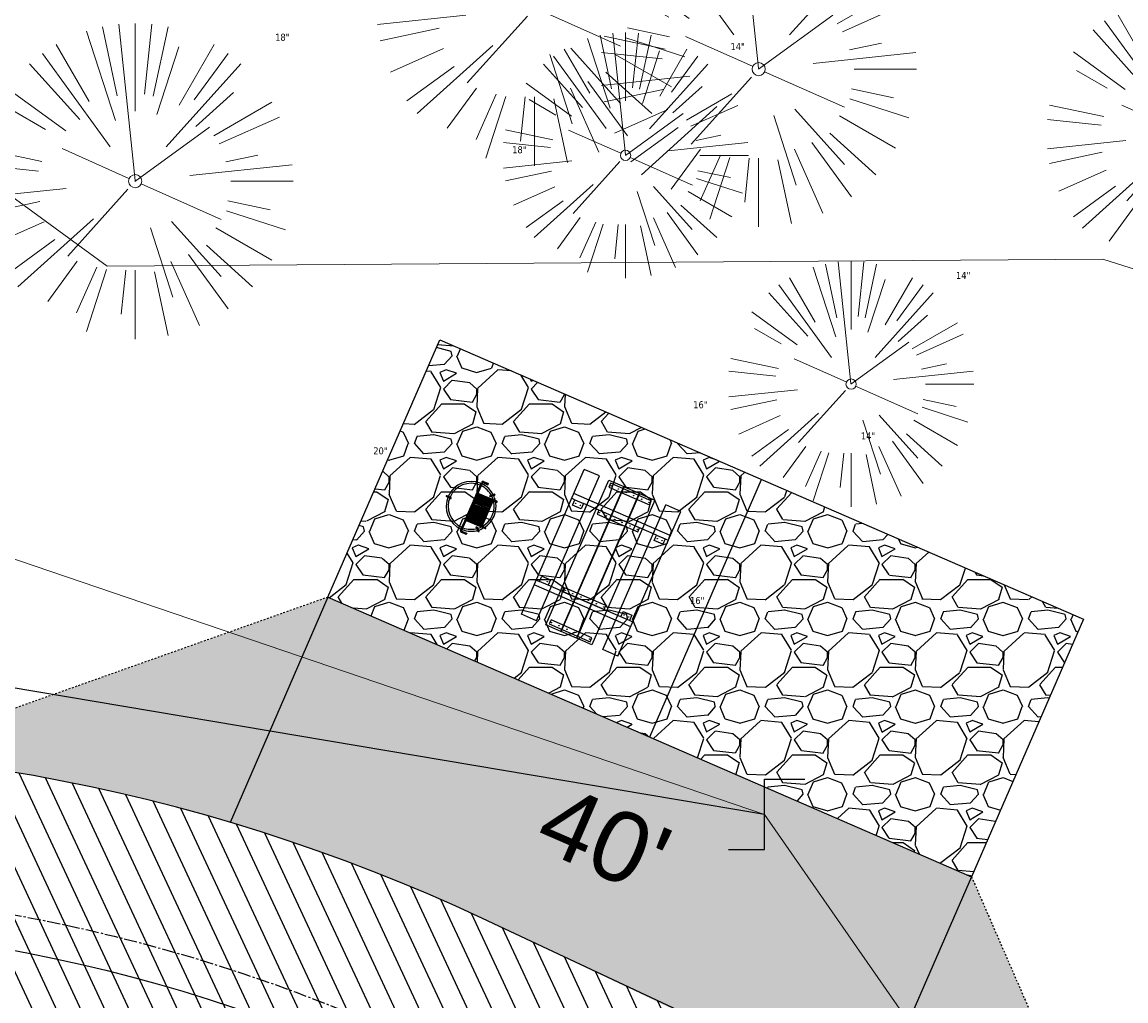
# Model space of a CAD drawing. Header units: feet. Extents: x 1134296 to 1140710, y 647902 to 649877.
# Tile 48 of 57: x 1134904 to 1134967, y 649273 to 649329. Entities that reach past the tile are written whole.
import ezdxf
from ezdxf.lldxf.tags import DXFTag

# ---------------------------------------------------------------- set-up
doc = ezdxf.new("R2010")
doc.units = ezdxf.units.FT
doc.header["$MEASUREMENT"] = 0
doc.linetypes.add('CENTER2', pattern=[1.125, 0.75, -0.125, 0.125, -0.125])
doc.linetypes.add('RAD', pattern=[0.13, 0.08, -0.05])
for name, color, linetype, lineweight in [('-ANGLE-IRON', 8, 'Continuous', 25), ('V-SITE-VEGE', 55, 'Continuous', 18), ('V-SITE-VEGE-TEXT', 8, 'Continuous', 18), ('V-UTIL-POWR-LINE-UNDR', 8, 'EXIST_PROP POWER UNDERGROUND LINE 1', 15), ('V-UTIL-WATR-LINE', 8, 'WATER', 15)]:
    doc.layers.add(name, color=color, linetype=linetype, lineweight=lineweight)
for name, color, linetype in [('-BOLTS-LAGS-SCREWS', 7, 'Continuous'), ('-CONCRETE', 9, 'Continuous'), ('-HARDWARE', 7, 'Continuous'), ('-TIMBER', 5, 'Continuous'), ('C-CAMPSITE-PADS', 6, 'Continuous'), ('C-PRKG-ASPH', 8, 'Continuous'), ('C-PRKG-GRVL', 8, 'Continuous'), ('C-ROAD-ASPHALT', 1, 'Continuous'), ('C-ROAD-CNTR', 1, 'CENTER2'), ('C-ROAD-GRVL', 1, 'RAD'), ('C-SWLK-GRVL-PATT', 8, 'Continuous'), ('C-UTIL-WATER-MEP', 7, 'WATER (.5x)'), ('G-XREF', 7, 'Continuous'), ('V-UTIL-WATR-STRC', 8, 'Continuous')]:
    doc.layers.add(name, color=color, linetype=linetype)
doc.styles.add('Arial', font='arial.ttf')
doc.styles.add('SEI-Dim & Leader', font='tahoma.ttf')
doc.styles.get("Standard").update_dxf_attribs({"font": 'arial.ttf'})
tags = doc.linetypes.add('EXIST_PROP POWER UNDERGROUND LINE 1', pattern='A,1.5,-0.2,["P-UG",Standard,S=0.08,R=0,X=-0.1,Y=-0.04],-0.3', length=2).pattern_tags.tags
tags[6] = DXFTag(74, 10)
tags = doc.linetypes.add('WATER', pattern='A,1.5,-0.2,["W",Standard,S=0.08,R=0,X=-0.1,Y=-0.04],-0.05', length=1.75).pattern_tags.tags
tags[6] = DXFTag(74, 10)
tags = doc.linetypes.add('WATER (.5x)', pattern='A,0.75,-0.2,["W",Standard,S=0.08,R=0,X=-0.1,Y=-0.04],-0.05', length=1).pattern_tags.tags
tags[6] = DXFTag(74, 10)

# ---------------------------------------------------------------- blocks, each defined once
blk = doc.blocks.new('V-SITE-VEGE-Coniferious Tree 2')
at = {"color": 0, "linetype": 'ByBlock'}
for p, q in [((-0.0003172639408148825, 0.0025937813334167), (-0.05229705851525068, 0.4972664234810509)), ((-3.601054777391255e-05, 0.2219193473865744), (-3.601054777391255e-05, 0.5000060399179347)), ((0.02890183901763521, 0.2753366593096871), (0.05222503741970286, 0.4972664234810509)), ((-0.06264093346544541, 0.1926377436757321), (-0.1545378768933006, 0.4755369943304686)), ((-0.0574950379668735, 0.2703678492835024), (-0.1039851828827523, 0.4890788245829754)), ((0.0571938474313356, 0.2692740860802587), (0.1039131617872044, 0.4890788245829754)), ((-0.1460065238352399, 0.2528363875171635), (-0.2500390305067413, 0.4330260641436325)), ((0.06850648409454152, 0.2109817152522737), (0.1382469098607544, 0.425630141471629)), ((0.139142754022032, 0.2410654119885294), (0.2499670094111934, 0.4330260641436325)), ((-0.07913071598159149, 0.1088658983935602), (-0.2939353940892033, 0.4045257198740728)), ((0.1868724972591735, 0.2572635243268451), (0.2938633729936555, 0.4045257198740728)), ((-0.1756943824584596, 0.1950752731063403), (-0.3346129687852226, 0.3715878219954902)), ((0.09777767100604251, 0.108636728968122), (0.3345409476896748, 0.3715878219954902)), ((-0.2201011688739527, 0.1598873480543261), (-0.4045617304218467, 0.2938993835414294)), ((0.1919663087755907, 0.1728666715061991), (0.3115823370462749, 0.2805763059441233)), ((0.2487690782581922, 0.143647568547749), (0.4329900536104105, 0.2500030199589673)), ((-0.2844040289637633, 0.1641894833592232), (-0.393144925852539, 0.2269610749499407)), ((0.2658942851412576, 0.1183972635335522), (0.4567507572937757, 0.2033670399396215)), ((-0.0009318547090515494, -0.0006770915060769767), (0.2349564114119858, 0.1707208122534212)), ((-0.2961437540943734, 0.06292784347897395), (-0.4891148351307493, 0.1039491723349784)), ((-0.01992166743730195, 0.008854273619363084), (-0.2318825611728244, 0.1032199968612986)), ((0.2872695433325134, 0.06106323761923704), (0.3884790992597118, 0.08257391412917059)), ((-0.3060292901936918, 0.03215663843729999), (-0.4973024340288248, 0.05226104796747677)), ((0.173080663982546, 0.01818771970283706), (0.497230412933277, 0.05226104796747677)), ((0.3024988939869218, 0), (0.4999700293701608, 0)), ((-0.2182782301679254, -0.02292736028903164), (-0.4973024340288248, -0.05226104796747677)), ((-0.02300503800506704, -0.02554197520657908), (-0.2137781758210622, -0.2373882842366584)), ((0.01849546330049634, -0.008260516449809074), (0.2719985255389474, -0.1211160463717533)), ((-0.302185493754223, -0.0642195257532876), (-0.4891148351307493, -0.1039491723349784)), ((0.2936342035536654, -0.06241742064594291), (0.4274066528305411, -0.09084484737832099)), ((0.2891445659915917, -0.09395946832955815), (0.4755009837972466, -0.1545018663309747)), ((-0.2881436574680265, -0.1282723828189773), (-0.4568227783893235, -0.2033670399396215)), ((-0.1320480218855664, -0.1188660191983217), (-0.3716238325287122, -0.3345769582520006)), ((0.1143820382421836, -0.1271057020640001), (0.2718110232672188, -0.301920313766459)), ((0.04781873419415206, -0.1473038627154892), (0.1192466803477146, -0.3671294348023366)), ((0.2555295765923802, -0.1475434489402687), (0.4329900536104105, -0.2500030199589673)), ((-0.254528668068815, -0.1848980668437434), (-0.4045617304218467, -0.2938993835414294)), ((0.2253521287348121, -0.2029399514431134), (0.3715518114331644, -0.3345769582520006)), ((0.1688618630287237, -0.2324611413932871), (0.2938633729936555, -0.4045257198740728)), ((-0.1842986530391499, -0.2536176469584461), (-0.2766747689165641, -0.3807650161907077)), ((-0.1213812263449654, -0.2725449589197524), (-0.1855903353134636, -0.4167758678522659)), ((0.1131111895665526, -0.2541280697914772), (0.2033310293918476, -0.4567867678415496)), ((-0.09098502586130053, -0.2799408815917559), (-0.1545378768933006, -0.4755369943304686)), ((-0.02966136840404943, -0.2817638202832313), (-0.04434904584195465, -0.4216092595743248)), ((-3.601054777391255e-05, -0.2817638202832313), (-3.601054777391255e-05, -0.5000060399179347)), ((0.06104806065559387, -0.2873055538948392), (0.1039131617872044, -0.4890788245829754))]:
    blk.add_line(p, q, dxfattribs=at)
blk.add_circle((-3.601054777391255e-05, 0), 0.02083358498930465)
blk = doc.blocks.new('V-UTIL-WATR-Valve')
for p, q in [((0, 0.04837457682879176), (0.05558972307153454, 0.04837457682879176)), ((0, -0.04837457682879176), (0, 0.04837457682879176)), ((-0.04938513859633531, -0.04837457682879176), (0, -0.04837457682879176))]:
    blk.add_line(p, q)
blk = doc.blocks.new('*U867', base_point=(1134946.432, 649283.888))
at = {"xscale": 41.34403091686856, "yscale": 41.34403091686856, "zscale": 41.34403091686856}
blk.add_blockref('V-UTIL-WATR-Valve', (1134946.432, 649283.888), dxfattribs=at)
blk = doc.blocks.new('*U919', base_point=(1134946.432, 649283.888))
at = {"xscale": 41.34403091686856, "yscale": 41.34403091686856, "zscale": 41.34403091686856}
blk.add_blockref('V-UTIL-WATR-Valve', (1134946.432, 649283.888), dxfattribs=at)
blk = doc.blocks.new('C_XBASE-PACTOLA_02403811')
at = {"layer": 'V-UTIL-POWR-LINE-UNDR', "flags": 128}
blk.add_lwpolyline([(1134480.127728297, 648231.4910384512), (1134494.996471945, 648496.1691917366), (1134496.354631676, 648566.44434151), (1134464.634199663, 648641.5326281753), (1134459.677329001, 648691.5978201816), (1134473.792826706, 648747.2770438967), (1134487.668805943, 648772.8760612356), (1134492.621603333, 648802.5716343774), (1134496.091176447, 648841.0190152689), (1134500.796308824, 648860.3211453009), (1134494.587384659, 648928.3795930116), (1134495.610681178, 649027.1179445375), (1134495.955, 649106.737), (1134599.221251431, 649131.4978260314), (1134637.553107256, 649168.5421751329), (1134656.340245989, 649214.8847448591), (1134694.635392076, 649279.0850905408), (1134746.477990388, 649319.7325033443), (1134803.106029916, 649342.8457422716), (1134848.624546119, 649349.4784079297), (1134877.799434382, 649337.8966334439), (1134908.972639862, 649315.1325047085), (1134965.723883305, 649315.5318607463), (1135021.655, 649297.834), (1135074.570971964, 649267.2988659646), (1135109.814885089, 649210.9488559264), (1135119.855903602, 649164.3586520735), (1135144.601334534, 649102.1495441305)], dxfattribs=at)
at = {"layer": 'V-UTIL-WATR-LINE', "flags": 128}
blk.add_lwpolyline([(1134761.95443283, 649228.2074229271), (1134757.132970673, 649236.1055957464), (1134809.021527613, 649267.7768648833, -0.09855839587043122), (1134890.656012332, 649302.8580677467), (1134946.432, 649283.888)], format="xyb", dxfattribs=at)
blk.add_lwpolyline([(1134946.432, 649283.888), (1135074.541151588, 649099.5990538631), (1135109.755, 649053.73), (1135113.62, 649049.674), (1135081.394236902, 648993.5410676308), (1135100.461075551, 648963.8033200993), (1135008.674239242, 648766.4398010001)], dxfattribs=at)
at = {"layer": 'V-UTIL-WATR-STRC', "flags": 128}
blk.add_lwpolyline([(1134946.432, 649283.888), (1134888.361, 649293.658)], dxfattribs=at)
at = {"layer": 'V-SITE-VEGE'}
for p, xscale, yscale, zscale in [((1134933.332, 649329.857), 17.99978256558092, 17.99978256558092, 17.99978256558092), ((1134946.104, 649326.375), 17.99978256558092, 17.99978256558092, 17.99978256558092), ((1134910.565, 649319.983), 17.99978256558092, 17.99978256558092, 17.99978256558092), ((1134938.516, 649321.457), 13.99983088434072, 13.99983088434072, 13.99983088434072), ((1134951.371, 649308.416), 13.99983088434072, 13.99983088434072, 13.99983088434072)]:
    blk.add_blockref('V-SITE-VEGE-Coniferious Tree 2', p, dxfattribs=dict(at, xscale=xscale, yscale=yscale, zscale=zscale))
at = {"layer": 'V-SITE-VEGE', "xscale": 15.99980672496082, "yscale": 15.99980672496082, "zscale": 15.99980672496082, "rotation": 8.537736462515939e-07}
blk.add_blockref('V-SITE-VEGE-Coniferious Tree 2', (1134970.517, 649322.662), dxfattribs=at)
at = {"layer": 'V-UTIL-WATR-STRC'}
for name in ['*U867', '*U919']:
    blk.add_blockref(name, (1134946.432, 649283.888), dxfattribs=at)
at = {"layer": 'V-UTIL-WATR-STRC', "xscale": 41.34403091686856, "yscale": 41.34403091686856, "zscale": 41.34403091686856}
blk.add_blockref('V-UTIL-WATR-Valve', (1134946.432, 649283.888), dxfattribs=at)
at = {"layer": 'V-SITE-VEGE-TEXT', "char_height": 0.4, "attachment_point": 7, "style": 'SEI-Dim & Leader'}
for s, insert in [('18"', (1134918.54034375, 649327.983)), ('14"', (1134944.496822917, 649327.457)), ('18"', (1134932.05334375, 649321.569)), ('14"', (1134957.351822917, 649314.416)), ('16"', (1134942.371083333, 649307.034)), ('14"', (1134951.927822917, 649305.258)), ('20"', (1134924.134604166, 649304.403)), ('16"', (1134942.192083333, 649295.87))]:
    blk.add_mtext(s, dxfattribs=dict(at, insert=insert))
blk = doc.blocks.new('10FT_Precast Table')
at = {"layer": '-ANGLE-IRON'}
for p, q in [((-28.53399626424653, 27.12499979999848), (-28.53399626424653, 33.62500020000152)), ((-28.53399626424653, 33.62500020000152), (-24.53403626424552, 33.62500020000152)), ((-24.53403626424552, 33.62500020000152), (-24.53403626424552, 27.12499979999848)), ((28.46604333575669, 27.12499979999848), (28.46604333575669, 33.62500020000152)), ((28.46604333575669, 33.62500020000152), (32.4660033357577, 33.62500020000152)), ((32.4660033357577, 33.62500020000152), (32.4660033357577, 27.12499979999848)), ((-24.53403626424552, 27.12499979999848), (-28.53399626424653, 27.12499979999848)), ((32.4660033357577, 27.12499979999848), (28.46604333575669, 27.12499979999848)), ((-49.49999999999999, 15.84066587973), (-52.49999999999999, 15.84066587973)), ((-52.49999999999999, 15.84066587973), (-52.49999999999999, -14.65933416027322)), ((-49.49999999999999, -14.65933416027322), (-49.49999999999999, 15.84066587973)), ((-25.53399626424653, 15.8406658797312), (-28.53399626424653, 15.8406658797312)), ((-28.53399626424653, 15.8406658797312), (-28.53399626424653, -14.65933416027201)), ((-25.53399626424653, -14.65933416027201), (-25.53399626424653, 15.8406658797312)), ((32.4660033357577, 15.84066587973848), (29.4660033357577, 15.84066587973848)), ((29.4660033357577, 15.84066587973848), (29.4660033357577, -14.65933416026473)), ((32.4660033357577, -14.65933416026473), (32.4660033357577, 15.84066587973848)), ((52.50000000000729, 15.8406658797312), (49.50000000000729, 15.8406658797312)), ((49.50000000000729, 15.8406658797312), (49.50000000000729, -14.65933416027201)), ((52.50000000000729, -14.65933416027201), (52.50000000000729, 15.8406658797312)), ((-52.49999999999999, -14.65933416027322), (-49.49999999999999, -14.65933416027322)), ((-28.53399626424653, -14.65933416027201), (-25.53399626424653, -14.65933416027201)), ((29.4660033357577, -14.65933416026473), (32.4660033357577, -14.65933416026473)), ((49.50000000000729, -14.65933416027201), (52.50000000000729, -14.65933416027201)), ((-28.53399626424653, -33.62500019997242), (-28.53399626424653, -27.12499979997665)), ((-28.53399626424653, -27.12499979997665), (-24.53403626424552, -27.12499979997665)), ((-24.53403626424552, -27.12499979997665), (-24.53403626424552, -33.62500019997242)), ((28.46604333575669, -33.62500019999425), (28.46604333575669, -27.1249997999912)), ((28.46604333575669, -27.1249997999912), (32.4660033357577, -27.1249997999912)), ((32.4660033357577, -27.1249997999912), (32.4660033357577, -33.62500019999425)), ((-24.53403626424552, -33.62500019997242), (-28.53399626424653, -33.62500019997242)), ((32.4660033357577, -33.62500019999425), (28.46604333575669, -33.62500019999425))]:
    blk.add_line(p, q, dxfattribs=at)
at = {"layer": '-BOLTS-LAGS-SCREWS'}
for centre in [(-26.53401626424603, 32.12500020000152), (30.46602333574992, 32.12500020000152), (-26.53401626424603, 28.62499979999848), (30.46602333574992, 28.62499979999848), (-50.99999999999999, 14.84066987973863), (-50.99999999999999, 9.340670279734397), (-27.03399626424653, 14.84066987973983), (-27.03399626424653, 9.340670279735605), (30.9660033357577, 14.84066987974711), (30.9660033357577, 9.34067027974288), (51.00000000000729, 14.84066987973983), (51.00000000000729, 9.340670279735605), (-50.99999999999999, 3.340670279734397), (-27.03399626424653, 3.340670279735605), (30.9660033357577, 3.340670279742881), (51.00000000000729, 3.340670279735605), (-50.99999999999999, -2.159338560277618), (-27.03399626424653, -2.15933856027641), (30.9660033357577, -2.159338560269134), (51.00000000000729, -2.15933856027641), (-50.99999999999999, -8.159338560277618), (-50.99999999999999, -13.65933816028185), (-27.03399626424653, -8.15933856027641), (-27.03399626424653, -13.65933816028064), (30.9660033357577, -8.159338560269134), (30.9660033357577, -13.65933816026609), (51.00000000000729, -8.15933856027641), (51.00000000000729, -13.65933816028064), (-26.53401626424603, -28.62499979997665), (30.46602333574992, -28.6249997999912), (-26.53401626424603, -32.12500019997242), (30.46602333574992, -32.12500019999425)]:
    blk.add_circle(centre, 0.15625000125, dxfattribs=at)
at = {"layer": '-CONCRETE'}
for p, q in [((-32.03399630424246, -35.99999999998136), (-32.03399630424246, 35.99999999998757)), ((-28.53399626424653, 35.99999999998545), (-28.53399626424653, 33.62500020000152)), ((32.4660033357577, 36), (32.4660033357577, 33.62500020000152)), ((35.96600337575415, -35.99999999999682), (35.96600337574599, 35.99999999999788)), ((-28.53399626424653, -27.12499979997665), (-28.53399626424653, 27.12499979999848)), ((32.4660033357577, -27.1249997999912), (32.4660033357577, 27.12499979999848)), ((-28.53399626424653, -35.99999999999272), (-28.53399626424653, -33.62500019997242)), ((32.4660033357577, -33.62500019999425), (32.4660033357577, -36))]:
    blk.add_line(p, q, dxfattribs=at)
at = {"layer": '-TIMBER'}
for p, q in [((-53.99999999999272, 24.74999999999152), (-54, 35.99999999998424)), ((-54, 35.99999999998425), (54, 36.0000000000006)), ((54.00000000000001, 24.75000000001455), (54.00000000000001, 36)), ((-54, 24.74999999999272), (53.99999999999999, 24.74999999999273)), ((-53.99999999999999, 6.465667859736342), (-53.99999999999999, 17.71566785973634)), ((-53.99999999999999, 17.71566785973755), (54, 17.71566785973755)), ((54.00000000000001, 17.71566785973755), (54.00000000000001, 6.46566785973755)), ((-53.99999999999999, 6.46566785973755), (54, 6.46566785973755)), ((-53.99999999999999, -5.034336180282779), (-53.99999999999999, 6.215667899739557)), ((-53.99999999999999, 6.215667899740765), (54, 6.215667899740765)), ((54.00000000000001, 6.215667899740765), (54.00000000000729, -5.034336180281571)), ((54.00000000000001, -5.034336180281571), (-53.99999999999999, -5.034336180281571)), ((-53.99999999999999, -16.53433614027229), (-53.99999999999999, -5.28433614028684)), ((54.00000000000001, -5.284336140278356), (-53.99999999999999, -5.284336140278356)), ((54.00000000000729, -5.28433614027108), (54.00000000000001, -16.53433614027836)), ((54.00000000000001, -16.53433614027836), (-53.99999999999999, -16.53433614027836)), ((-54, -35.99999999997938), (-53.99999999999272, -24.74999999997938)), ((-54, -24.74999999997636), (53.99999999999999, -24.75000000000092)), ((54.00000000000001, -36), (54.00000000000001, -24.75)), ((-54, -35.99999999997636), (53.99999999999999, -36.00000000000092))]:
    blk.add_line(p, q, dxfattribs=at)
blk = doc.blocks.new('*X386')
at = {"color": 0}
for p, q in [((146.0622026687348, 353.5980429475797), (146.1426743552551, 353.6785146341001)), ((146.0622026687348, 352.8909361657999), (146.8122026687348, 353.6409361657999)), ((146.0622026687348, 352.5373827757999), (146.8122026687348, 353.2873827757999)), ((146.0622026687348, 351.8302759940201), (146.8122026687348, 352.5802759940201)), ((146.0622026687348, 351.4767226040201), (146.8122026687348, 352.2267226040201)), ((146.0622026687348, 350.7696158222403), (146.8122026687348, 351.5196158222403)), ((146.3246548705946, 350.6785146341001), (146.8122026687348, 351.1660624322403))]:
    blk.add_line(p, q, dxfattribs=at)
blk = doc.blocks.new('Pilot Rocks FS-30_18_PA')
at = {"layer": '-HARDWARE'}
for p, q in [((-8.817777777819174, 0.04421580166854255), (-17.86666666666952, 0.04421580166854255)), ((-17.86666666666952, 0.04421580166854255), (-12.77892653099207, 0.04421580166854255)), ((-10.20000000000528, 0.04421580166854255), (10.19999999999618, 0.04421580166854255)), ((8.817777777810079, 0.04421580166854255), (17.86666666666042, 0.04421580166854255)), ((12.77892653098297, 0.04421580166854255), (17.86666666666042, 0.04421580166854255)), ((-18.93333333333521, -4.555784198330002), (-18.93333333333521, -1.355784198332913)), ((-18.93333333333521, -1.355784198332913), (-18.86666666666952, -1.355784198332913)), ((-18.86666666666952, -1.355784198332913), (-18.86666666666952, -0.9557841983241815)), ((-18.86666666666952, -1.355784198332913), (-18.86666666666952, -0.9557841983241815)), ((-18.20000000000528, -1.355784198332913), (-18.20000000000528, -0.9557841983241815)), ((-18.20000000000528, -0.9557841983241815), (-18.20000000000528, -1.355784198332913)), ((-18.20000000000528, -1.355784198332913), (-18.13333333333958, -1.355784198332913)), ((-18.13333333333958, -1.355784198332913), (-18.13333333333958, -4.555784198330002)), ((-8.817777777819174, -0.6224508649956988), (-17.86666666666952, -0.6224508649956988)), ((-13.33940419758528, -0.6224508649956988), (-17.86666666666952, -0.6224508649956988)), ((-10.20000000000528, -0.6224508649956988), (10.19999999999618, -0.6224508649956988)), ((-10.20000000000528, -0.6224508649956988), (-10.20000000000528, -11.31238912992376)), ((-9.533333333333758, -0.6224508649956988), (-9.533333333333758, -11.31238912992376)), ((-8.817777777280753, -0.6224508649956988), (-8.817777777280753, -11.64572246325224)), ((-8.284444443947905, -0.6224508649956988), (-8.284444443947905, -11.64572246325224)), ((-7.502222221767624, -0.6224508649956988), (-7.502222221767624, -11.64572246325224)), ((-6.9688888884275, -0.6224508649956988), (-6.9688888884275, -11.64572246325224)), ((-6.18666666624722, -0.6224508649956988), (-6.18666666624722, -11.64572246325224)), ((-5.653333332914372, -0.6224508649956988), (-5.653333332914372, -11.64572246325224)), ((-4.871111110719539, -0.6224508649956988), (-4.871111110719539, -11.64572246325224)), ((-4.337777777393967, -0.6224508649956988), (-4.337777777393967, -11.64572246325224)), ((-3.555555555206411, -0.6224508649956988), (-3.555555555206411, -11.64572246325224)), ((-3.022222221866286, -0.6224508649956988), (-3.022222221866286, -11.64572246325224)), ((-2.23999999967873, -0.6224508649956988), (-2.23999999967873, -11.64572246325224)), ((-1.706666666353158, -0.6224508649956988), (-1.706666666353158, -11.64572246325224)), ((-0.9244444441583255, -0.6224508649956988), (-0.9244444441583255, -11.64572246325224)), ((-0.3911111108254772, -0.6224508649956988), (-0.3911111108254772, -11.64572246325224)), ((0.3911111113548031, -0.6224508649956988), (0.3911111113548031, -11.64572246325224)), ((0.9244444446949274, -0.6224508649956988), (0.9244444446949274, -11.64572246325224)), ((1.706666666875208, -0.6224508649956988), (1.706666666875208, -11.64572246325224)), ((2.240000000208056, -0.6224508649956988), (2.240000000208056, -11.64572246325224)), ((3.022222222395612, -0.6224508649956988), (3.022222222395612, -11.64572246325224)), ((3.555555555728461, -0.6224508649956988), (3.555555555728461, -11.64572246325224)), ((4.337777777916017, -0.6224508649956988), (4.337777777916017, -11.64572246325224)), ((4.871111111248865, -0.6224508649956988), (4.871111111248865, -11.64572246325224)), ((5.653333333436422, -0.6224508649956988), (5.653333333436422, -11.64572246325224)), ((6.18666666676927, -0.6224508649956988), (6.18666666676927, -11.64572246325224)), ((6.968888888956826, -0.6224508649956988), (6.968888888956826, -11.64572246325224)), ((7.502222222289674, -0.6224508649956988), (7.502222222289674, -11.64572246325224)), ((8.28444444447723, -0.6224508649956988), (8.28444444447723, -11.64572246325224)), ((8.817777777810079, -0.6224508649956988), (8.817777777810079, -11.64572246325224)), ((17.86666666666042, -0.6224508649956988), (8.817777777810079, -0.6224508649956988)), ((9.533333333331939, -0.6224508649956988), (9.533333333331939, -11.31238912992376)), ((10.19999999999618, -0.6224508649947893), (10.19999999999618, -11.31238912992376)), ((18.13333333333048, -4.555784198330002), (18.13333333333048, -1.355784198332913)), ((18.13333333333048, -1.355784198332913), (18.19999999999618, -1.355784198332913)), ((18.93333333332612, -4.555784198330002), (18.13333333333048, -4.555784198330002)), ((18.19999999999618, -1.355784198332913), (18.19999999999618, -0.9557841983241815)), ((18.19999999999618, -1.355784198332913), (18.19999999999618, -0.9557841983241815)), ((18.86666666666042, -1.355784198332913), (18.86666666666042, -0.9557841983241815)), ((18.86666666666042, -0.9557841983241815), (18.86666666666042, -1.355784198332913)), ((18.86666666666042, -1.355784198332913), (18.93333333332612, -1.355784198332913)), ((18.93333333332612, -1.355784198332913), (18.93333333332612, -4.555784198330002)), ((-10.20000000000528, -11.31238912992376), (-10.20000000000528, -14.84572246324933)), ((-10.20000000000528, -13.68324198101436), (-10.20000000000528, -14.84572246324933)), ((-9.533333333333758, -11.31238912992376), (-9.533333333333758, -14.84572246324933)), ((-9.533333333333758, -11.64572246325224), (9.533333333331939, -11.64572246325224)), ((-9.533333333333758, -12.31238912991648), (9.533333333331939, -12.31238912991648)), ((-9.533333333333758, -14.84572246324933), (-9.533333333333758, -14.47618734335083)), ((9.533333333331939, -11.31238912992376), (9.533333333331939, -14.84572246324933)), ((9.533333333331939, -14.47618734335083), (9.533333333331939, -14.84572246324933)), ((10.19999999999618, -11.31238912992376), (10.19999999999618, -14.84572246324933)), ((10.19999999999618, -14.84572246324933), (10.19999999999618, -13.68324198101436))]:
    blk.add_line(p, q, dxfattribs=at)
at = {"layer": '-HARDWARE', "flags": 128}
for points in [[(0.04426932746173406, 18.18944163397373, 1), (-0.6223972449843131, 18.18908719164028), (-0.6206959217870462, 14.98908764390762, 1), (0.04597065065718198, 14.98944208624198), (0.04426932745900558, 18.18944163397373)], [(-11.77825193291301, -8.933957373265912, -1), (-11.29140720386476, -9.3893985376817), (-13.47752479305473, -11.72625323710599, -1), (-13.96436952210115, -11.27081207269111), (-11.77825193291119, -8.93395737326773)], [(11.77825193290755, -8.933957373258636, 1), (11.29140720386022, -9.389398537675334), (13.47752479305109, -11.72625323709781, 1), (13.96436952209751, -11.27081207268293), (11.77825193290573, -8.933957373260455)]]:
    blk.add_lwpolyline(points, format="xyb", dxfattribs=at)
at = {"layer": '-HARDWARE'}
for points in [[(-18.93333333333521, -4.555784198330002), (-18.93333333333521, -1.355784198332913), (-18.13333333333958, -1.355784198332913), (-18.13333333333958, -4.555784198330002)], [(-7.502222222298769, -11.64572246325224), (-8.28444444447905, -11.64572246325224), (-8.28444444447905, -0.6224508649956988), (-7.502222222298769, -0.6224508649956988)], [(-6.186666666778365, -11.64572246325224), (-6.968888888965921, -11.64572246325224), (-6.968888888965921, -0.6224508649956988), (-6.186666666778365, -0.6224508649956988)], [(-4.87111111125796, -11.64572246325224), (-5.653333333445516, -11.64572246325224), (-5.653333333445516, -0.6224508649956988), (-4.87111111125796, -0.6224508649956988)], [(-3.555555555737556, -11.64572246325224), (-4.337777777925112, -11.64572246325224), (-4.337777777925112, -0.6224508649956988), (-3.555555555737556, -0.6224508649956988)], [(-2.240000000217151, -11.64572246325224), (-3.022222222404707, -11.64572246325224), (-3.022222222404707, -0.6224508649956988), (-2.240000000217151, -0.6224508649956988)], [(-0.9244444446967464, -11.64572246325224), (-1.706666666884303, -11.64572246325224), (-1.706666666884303, -0.6224508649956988), (-0.9244444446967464, -0.6224508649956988)], [(-0.3911111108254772, -11.64572246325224), (0.3911111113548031, -11.64572246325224), (0.3911111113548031, -0.6224508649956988), (-0.3911111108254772, -0.6224508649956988)], [(0.9244444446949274, -11.64572246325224), (1.706666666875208, -11.64572246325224), (1.706666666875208, -0.6224508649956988), (0.9244444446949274, -0.6224508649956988)], [(2.240000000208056, -11.64572246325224), (3.022222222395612, -11.64572246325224), (3.022222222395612, -0.6224508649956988), (2.240000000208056, -0.6224508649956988)], [(3.555555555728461, -11.64572246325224), (4.337777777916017, -11.64572246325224), (4.337777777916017, -0.6224508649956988), (3.555555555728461, -0.6224508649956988)], [(4.871111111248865, -11.64572246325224), (5.653333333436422, -11.64572246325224), (5.653333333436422, -0.6224508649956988), (4.871111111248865, -0.6224508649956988)], [(6.18666666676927, -11.64572246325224), (6.968888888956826, -11.64572246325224), (6.968888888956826, -0.6224508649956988), (6.18666666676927, -0.6224508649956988)], [(7.502222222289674, -11.64572246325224), (8.28444444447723, -11.64572246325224), (8.28444444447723, -0.6224508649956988), (7.502222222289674, -0.6224508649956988)], [(18.93333333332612, -4.555784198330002), (18.93333333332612, -1.355784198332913), (18.13333333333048, -1.355784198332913), (18.13333333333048, -4.555784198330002)]]:
    blk.add_lwpolyline(points, close=True, dxfattribs=at)
for centre, radius, start, end in [((0, 9.094947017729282e-13), 17.06666666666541, 0.1484403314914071, 179.8515596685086), ((0, 0), 15.73333333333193, 0.1610200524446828, 179.8389799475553), ((-17.86666666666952, -0.9557841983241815), 1, 90, 180), ((-17.86666666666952, -0.9557841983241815), 1, 90, 180), ((17.86666666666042, -0.9557841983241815), 1, 0, 90), ((17.86666666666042, -0.9557841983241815), 1, 0, 90), ((-17.86666666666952, -0.9557841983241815), 0.3333333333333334, 90, 180), ((-17.86666666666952, -0.9557841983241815), 0.3333333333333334, 90, 180), ((0, 9.094947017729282e-13), 17.06666666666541, 182.0901397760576, 220.7490543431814), ((0, 0), 15.73333333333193, 182.2673591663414, 220.2247561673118), ((0, 0), 15.73333333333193, 319.7752438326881, 357.7326408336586), ((0, 9.094947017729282e-13), 17.06666666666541, 319.2509456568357, 357.9098602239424), ((17.86666666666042, -0.9557841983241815), 0.3333333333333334, 0, 90), ((17.86666666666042, -0.9557841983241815), 0.3333333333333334, 0, 90), ((-9.094947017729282e-13, 1.818989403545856e-12), 17.06666666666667, 220.7490543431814, 233.2977773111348), ((-9.094947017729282e-13, 1.818989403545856e-12), 15.73333333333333, 220.2247561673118, 229.5860659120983), ((-9.866666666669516, -11.64572246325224), 0.3333333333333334, 0, 180), ((-9.866666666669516, -14.84572246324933), 0.3333333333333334, 180, 0), ((-9.866666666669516, -14.84572246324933), 0.3333333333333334, 180, 0), ((-9.094947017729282e-13, 1.818989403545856e-12), 15.73333333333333, 232.7040475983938, 307.2959524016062), ((-9.094947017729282e-13, 1.818989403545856e-12), 17.06666666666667, 236.0413981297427, 303.9586018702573), ((9.866666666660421, -11.64572246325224), 0.3333333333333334, 0, 180), ((9.866666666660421, -14.84572246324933), 0.3333333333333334, 180, 0), ((9.866666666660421, -14.84572246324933), 0.3333333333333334, 180, 0), ((-9.094947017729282e-13, 1.818989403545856e-12), 15.73333333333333, 310.4139340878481, 319.7752438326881), ((-6.821210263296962e-11, 6.548361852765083e-11), 17.06666666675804, 306.7022226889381, 319.2509456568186)]:
    blk.add_arc(centre, radius, start, end, dxfattribs=at)
at = {"layer": '-HARDWARE', "rotation": 180}
for p, xscale, yscale, zscale in [((137.6663495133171, 372.583162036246), 1.066666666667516, 1.066666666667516, 1.066666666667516), ((-137.6663495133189, 372.583162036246), -1.066666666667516, 1.066666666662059, 1.066666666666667)]:
    blk.add_blockref('*X386', p, dxfattribs=dict(at, xscale=xscale, yscale=yscale, zscale=zscale))
blk = doc.blocks.new('C_PBASE-PACTOLA_02403811')
at = {"layer": 'C-CAMPSITE-PADS'}
for points in [[(1134921.550569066, 649296.2711010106), (1134927.926579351, 649310.9457898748), (1134964.613301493, 649295.0057641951), (1134958.237291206, 649280.3310753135)], [(1134921.550569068, 649296.2711010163), (1134958.237291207, 649280.3310753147)]]:
    blk.add_lwpolyline(points, dxfattribs=at)
at = {"layer": 'C-ROAD-ASPHALT'}
blk.add_lwpolyline([(1134916.811965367, 648653.2299950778), (1134952.321656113, 648718.215074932, 0.01915469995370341), (1134969.657277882, 648753.0477392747), (1135036.873309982, 648902.1641641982, 0.009218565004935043), (1135044.254367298, 648919.3790657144), (1135101.509820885, 649060.0203951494, 0.04927264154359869), (1135107.544114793, 649080.3791714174), (1135113.245677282, 649110.0761826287, 0.3025232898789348), (1135079.742163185, 649189.7952543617), (1135017.583038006, 649231.0012923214, 0.03670103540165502), (1134952.658282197, 649267.4907225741), (1134930.361796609, 649277.95101182, 0.265468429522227), (1134828.518541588, 649269.7547374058), (1134807.494103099, 649255.3935736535, 0.04164346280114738), (1134780.654611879, 649233.5777859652), (1134706.829601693, 649162.5981949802, 0.05765878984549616), (1134625.196538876, 649063.6602364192, -0.5722564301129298), (1134616.582948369, 649064.0343807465), (1134601.857481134, 649091.7855040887)], format="xyb", dxfattribs=at)
at = {"layer": 'C-ROAD-CNTR', "flags": 128}
blk.add_lwpolyline([(1134682.815781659, 648422.2458494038), (1134669.21986276, 648425.8462855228, -0.1774687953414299), (1134620.150062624, 648460.1534391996), (1134616.502637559, 648465.3792168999, -0.1042089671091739), (1134576.197064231, 648560.2628234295), (1134558.554057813, 648650.0509356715, -0.01381007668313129), (1134553.979962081, 648677.2843639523), (1134544.902369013, 648742.2703875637, -0.09433329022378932), (1134550.434197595, 648854.3354307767), (1134558.997505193, 648889.7214101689, -0.1428635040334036), (1134712.374228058, 649156.8312964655), (1134786.199238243, 649227.8108874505, -0.04164346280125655), (1134812.006441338, 649248.7876063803), (1134833.030879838, 649263.1487701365, -0.2654684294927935), (1134926.96397912, 649270.7084407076), (1134949.260464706, 649260.2481514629, -0.03670103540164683), (1135013.162783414, 649224.3333579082), (1135075.321908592, 649183.1273199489, -0.3025232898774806), (1135105.389164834, 649111.5845632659), (1135099.687602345, 649081.8875520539, -0.04927264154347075), (1135094.100293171, 649063.036833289), (1135036.844839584, 648922.3955038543, -0.009218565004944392), (1135029.58001939, 648905.4517031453), (1134962.363987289, 648756.3352782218, -0.01915469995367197), (1134945.301367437, 648722.0511597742), (1134909.791676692, 648657.06607992, -0.111236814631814), (1134866.238656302, 648607.5744966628), (1134762.181369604, 648532.0907847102, 0.3229446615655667), (1134716.395894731, 648393.2215671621), (1134719.721086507, 648382.7059234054, -0.1714240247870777), (1134715.287797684, 648249.5554414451), (1134707.163513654, 648228.7837741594, -0.02272318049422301), (1134688.713657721, 648187.2766264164, 0.05045028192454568), (1134653.344169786, 648094.1277041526)], format="xyb", dxfattribs=at)
at = {"layer": 'C-ROAD-GRVL', "flags": 128}
for points in [[(1134921.550569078, 649296.2711010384), (1134896.16021348, 649287.2596585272)], [(1134958.237291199, 649280.3310753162), (1134966.823562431, 649260.5750029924)]]:
    blk.add_lwpolyline(points, dxfattribs=at)
at = {"layer": 'C-UTIL-WATER-MEP', "flags": 128}
blk.add_lwpolyline([(1134713.292159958, 648416.2441137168), (1134669.731849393, 648427.7796426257, -0.1774687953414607), (1134621.79009064, 648461.2981261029), (1134618.142665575, 648466.5239038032, -0.1042089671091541), (1134578.159536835, 648560.6484414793), (1134560.516530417, 648650.4365537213, -0.01381007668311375), (1134555.960731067, 648677.5610482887), (1134546.883138, 648742.5470719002, -0.09433329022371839), (1134552.378087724, 648853.8650148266), (1134560.941395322, 648889.2509942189, -0.1428635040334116), (1134713.760384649, 649155.3895718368), (1134787.585394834, 649226.3691628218, -0.04164346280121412), (1134813.134525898, 649247.1361145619), (1134834.158964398, 649261.4972783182, -0.2654684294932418), (1134926.114524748, 649268.8977979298), (1134948.411010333, 649258.437508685, -0.03670103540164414), (1135012.057719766, 649222.6663743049), (1135074.216844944, 649181.4603363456, -0.302523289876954), (1135103.425036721, 649111.961658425), (1135097.723474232, 649082.264647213, -0.04927264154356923), (1135092.247911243, 649063.7909428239), (1135034.992457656, 648923.1496133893, -0.009218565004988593), (1135027.756696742, 648906.273587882), (1134960.540664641, 648757.1571629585, -0.01915469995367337), (1134943.546295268, 648723.0101809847), (1134908.036604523, 648658.0251011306, -0.1112368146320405), (1134865.064291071, 648609.1934056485), (1134761.007004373, 648533.7096936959, 0.1574684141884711), (1134714.965670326, 648470.6755079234, 0.1574684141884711)], format="xyb", dxfattribs=at)
at = {"layer": 'Defpoints', "flags": 128}
for points in [[(1134939.893930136, 649288.3010881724), (1134946.269940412, 649302.9757770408)], [(1134921.550569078, 649296.2711010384), (1134915.971560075, 649283.4307482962)], [(1134958.237291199, 649280.3310753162), (1134952.658282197, 649267.4907225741)]]:
    blk.add_lwpolyline(points, dxfattribs=at)
at = {"layer": '-HARDWARE', "xscale": 0.08333333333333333, "yscale": 0.08333333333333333, "zscale": 0.08333333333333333, "rotation": 66.51552021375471}
blk.add_blockref('Pilot Rocks FS-30_18_PA', (1134929.711663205, 649301.4476864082), dxfattribs=at)
at = {"xscale": 0.08333333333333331, "yscale": 0.08333333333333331, "zscale": 0.08333333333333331, "rotation": 66.51552020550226}
blk.add_blockref('10FT_Precast Table', (1134937.120342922, 649298.2286867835), dxfattribs=at)
at = {"layer": 'C-CAMPSITE-PADS', "insert": (1134934.752729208, 649285.7426111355), "char_height": 3.999999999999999, "attachment_point": 1, "rotation": 336.5155201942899, "style": 'Arial'}
blk.add_mtext_dynamic_manual_height_columns("40'", width=0.8890231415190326, gutter_width=0.9999999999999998, heights=[0], dxfattribs=at)
blk = doc.blocks.new('C_PHTCH-PACTOLA_02403811')
at = {"layer": 'C-PRKG-ASPH'}
h = blk.add_hatch(dxfattribs=at)
h.set_pattern_fill('ANSI31', color=256, scale=10, angle=70)
h.set_pattern_definition([(115, (0, 0), (-1.132884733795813, -0.5282728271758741), [])])
edge = h.paths.add_edge_path(flags=16)
edge.add_arc((1135093.567290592, 648760.3570235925), 541.9999999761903, 143.5703577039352, 153.2664360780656, ccw=False)
edge.add_arc((1135093.567290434, 648760.3570237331), 541.9999997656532, 133.8742793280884, 143.5703577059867, ccw=False)
edge.add_line((1134717.918854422, 649151.0643979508), (1134791.743864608, 649222.0439889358))
edge.add_arc((1134924.814897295, 649083.6384245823), 191.9999999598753, 124.33581191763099, 133.8742793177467, ccw=False)
edge.add_line((1134816.518779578, 649242.1816391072), (1134837.543218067, 649256.5428028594))
edge.add_arc((1134886.614896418, 649184.7029087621), 87.00000000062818, 64.86660358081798, 124.33581191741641, ccw=False)
edge.add_line((1134923.566161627, 649263.4658695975), (1134945.862647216, 649253.0055803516))
edge.add_arc((1134736.896871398, 648807.5874571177), 491.9999999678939, 56.45911934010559, 64.86660355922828, ccw=False)
edge.add_line((1135008.742528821, 649217.6654234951), (1135070.901654, 649176.4593855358))
edge.add_arc((1135036.644680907, 649124.7828938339), 62.00000000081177, -10.868034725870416, 56.45911933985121, ccw=False)
edge.add_line((1135097.532652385, 649113.0929439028), (1135091.831089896, 649083.3959326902))
edge.add_arc((1135001.481196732, 649100.7423100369), 92.00000001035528, 337.8486329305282, 349.13196525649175, ccw=False)
edge.add_line((1135086.690765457, 649066.0532714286), (1135029.43531187, 648925.4119419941))
edge.add_arc((1134573.749357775, 649110.9228871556), 491.9999995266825, 335.73595333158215, 337.84863296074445, ccw=False)
edge.add_line((1135022.286728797, 648908.7392420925), (1134970.105907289, 648792.9779079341))
edge.add_line((1134970.105907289, 648792.9779079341), (1134955.070696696, 648759.622817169))
edge.add_arc((1134506.533324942, 648961.8064625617), 492.0000003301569, 331.3465562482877, 335.7359533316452, ccw=False)
edge.add_line((1134938.281078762, 648725.8872446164), (1134902.771388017, 648660.9021647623))
edge.add_arc((1134778.161263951, 648728.9926705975), 142.0000000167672, 305.95733191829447, 331.34655630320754, ccw=False)
edge.add_line((1134861.541195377, 648614.0501326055), (1134757.483908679, 648538.5664206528))
edge.add_arc((1134835.579196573, 648430.9089730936), 133.0000000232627, 125.9573319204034, 166.4171722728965)
edge.add_arc((1134672.277915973, 648470.363906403), 35.00000000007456, 244.10855969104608, 346.41717227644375, ccw=False)
edge.add_arc((1134691.461854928, 648509.9128519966), 78.95614352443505, 214.9055155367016, 244.1168481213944, ccw=False)
edge.add_line((1134626.710174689, 648464.732186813), (1134623.062749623, 648469.9579645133))
edge.add_arc((1134821.506139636, 648608.4650796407), 241.9999999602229, 191.1167612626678, 214.9138039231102, ccw=False)
edge.add_line((1134584.046954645, 648561.8052956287), (1134566.403948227, 648651.5934078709))
edge.add_arc((1135049.172208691, 648746.4554480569), 491.9999999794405, 187.9519260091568, 191.1167612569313, ccw=False)
edge.add_line((1134561.903038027, 648678.391101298), (1134552.825444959, 648743.3771249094))
edge.add_arc((1134842.017716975, 648783.7730382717), 292.0000000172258, 166.3961174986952, 187.9519260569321, ccw=False)
edge.add_line((1134558.209758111, 648852.4537669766), (1134566.77306571, 648887.8397463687))
edge.add_arc((1135093.567290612, 648760.357023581), 542.0000000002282, 158.0478401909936, 166.396117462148, ccw=False)
edge.add_arc((1135093.567290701, 648760.357023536), 542.0000000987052, 153.2664360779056, 158.0478401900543, ccw=False)
edge = h.paths.add_edge_path()
edge.add_line((1134664.934415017, 648091.0186503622), (1134641.753924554, 648097.236757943))
edge.add_arc((1135131.441785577, 647965.8792352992), 506.9999999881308, 154.1154939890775, 164.9840567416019, ccw=False)
edge.add_arc((1135131.44177555, 647965.8792402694), 506.9999887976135, 153.4314984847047, 154.115493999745, ccw=False)
edge.add_arc((1134241.513528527, 648410.9103548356), 488.0000000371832, 333.4314984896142, 338.6383717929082)
edge.add_line((1134695.987914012, 648233.1548120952), (1134704.112198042, 648253.9264793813))
edge.add_arc((1134529.027803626, 648322.4060737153), 188.0000000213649, 338.6383717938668, 377.1954705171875)
edge.add_arc((1134651.306425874, 648360.2470375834), 60.00000000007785, 17.1954705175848, 74.97265706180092)
edge.add_line((1134666.863224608, 648418.1951696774), (1134661.500576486, 648419.8056636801))
edge.add_arc((1134691.489318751, 648509.9450223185), 94.99699278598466, 223.9418846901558, 251.5980721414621, ccw=False)
edge.add_arc((1134691.535842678, 648509.9839590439), 95.05751145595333, 214.9165962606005, 223.9393241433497, ccw=False)
edge.add_line((1134613.590003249, 648455.5746160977), (1134609.942525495, 648460.8004692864))
edge.add_arc((1134821.506139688, 648608.4650796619), 258.0000000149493, 191.1167612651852, 214.9138039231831, ccw=False)
edge.add_line((1134568.347173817, 648558.7203512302), (1134550.704167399, 648648.5084634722))
edge.add_arc((1135049.172208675, 648746.4554480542), 507.9999999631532, 187.9519260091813, 191.1167612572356, ccw=False)
edge.add_line((1134546.056886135, 648676.177626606), (1134536.979293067, 648741.163650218))
edge.add_arc((1134842.01771694, 648783.7730382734), 307.9999999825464, 166.3961174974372, 187.9519260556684, ccw=False)
edge.add_line((1134542.658637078, 648856.2170945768), (1134551.221944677, 648891.6030739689))
edge.add_arc((1135093.567290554, 648760.3570237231), 557.9999999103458, 163.9213237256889, 166.3961174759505, ccw=False)
edge.add_arc((1134538.177323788, 648920.4382053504), 19.99999999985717, 343.9213237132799, 402.7699397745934)
edge.add_line((1134552.859048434, 648934.0193305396), (1134533.446357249, 648955.005204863))
edge.add_arc((1135093.567290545, 648760.3570234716), 592.9783928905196, 146.0187423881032, 160.8370986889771, ccw=False)
edge.add_line((1134601.857481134, 649091.7855040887), (1134616.582948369, 649064.0343807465))
edge.add_arc((1134620.999668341, 649066.3780071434), 5.000000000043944, 207.9515834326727, 327.0740857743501)
edge.add_arc((1135093.567290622, 648760.3570235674), 558.0000000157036, 133.8742793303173, 147.0740857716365, ccw=False)
edge.add_line((1134706.829601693, 649162.5981949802), (1134780.654611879, 649233.5777859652))
edge.add_arc((1134924.814897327, 649083.6384245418), 208.0000000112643, 124.3358119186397, 133.8742793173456, ccw=False)
edge.add_line((1134807.494103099, 649255.3935736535), (1134828.518541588, 649269.7547374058))
edge.add_arc((1134886.614896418, 649184.7029087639), 102.9999999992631, 64.86660357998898, 124.33581191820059, ccw=False)
edge.add_line((1134930.361796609, 649277.9510118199), (1134952.658282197, 649267.4907225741))
edge.add_arc((1134736.896871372, 648807.5874570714), 508.0000000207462, 56.4591193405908, 64.86660355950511, ccw=False)
edge.add_line((1135017.583038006, 649231.0012923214), (1135079.742163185, 649189.7952543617))
edge.add_arc((1135036.644680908, 649124.782893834), 77.99999999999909, -10.868034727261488, 56.45911934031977, ccw=False)
edge.add_line((1135113.245677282, 649110.0761826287), (1135107.544114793, 649080.3791714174))
edge.add_arc((1135001.481196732, 649100.7423100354), 108.0000000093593, 337.84863293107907, 349.131965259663, ccw=False)
edge.add_line((1135101.509820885, 649060.0203951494), (1135044.254367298, 648919.3790657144))
edge.add_arc((1134573.749357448, 649110.9228872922), 507.9999998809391, 335.7359533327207, 337.84863295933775, ccw=False)
edge.add_line((1135036.873309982, 648902.1641641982), (1134969.657277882, 648753.0477392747))
edge.add_arc((1134506.53332524, 648961.8064624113), 507.9999999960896, 331.346556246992, 335.73595333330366, ccw=False)
edge.add_line((1134952.321656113, 648718.215074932), (1134916.811965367, 648653.2299950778))
edge.add_arc((1134778.161263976, 648728.9926705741), 157.9999999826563, 305.9573319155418, 331.3465563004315, ccw=False)
edge.add_line((1134870.936117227, 648601.0988607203), (1134766.878830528, 648525.6151487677))
edge.add_arc((1134835.579196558, 648430.9089731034), 117.0000000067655, 125.9573319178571, 162.264860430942)
edge.add_arc((1134752.713885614, 648457.4106757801), 29.99999999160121, 162.264860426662, 196.8024120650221)
edge.add_arc((1134835.579196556, 648430.9089731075), 113.0000000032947, 170.9217318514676, 197.5476736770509)
edge.add_line((1134727.837491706, 648396.8395581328), (1134731.162683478, 648386.3239143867))
edge.add_arc((1134529.027802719, 648322.4060734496), 212.0000009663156, 11.340079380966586, 17.54767372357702, ccw=False)
edge.add_arc((1134529.055568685, 648322.403813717), 211.9732215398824, -20.64909134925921, 11.342153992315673, ccw=False)
edge.add_arc((1134759.869013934, 648235.3149369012), 34.72371615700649, 159.1871917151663, 239.4135572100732)
edge.add_line((1134742.200276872, 648205.422593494), (1134709.513, 648185.696))
edge.add_line((1134709.513, 648185.696), (1134698.996135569, 648181.0065459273))
edge.add_arc((1135131.441785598, 647965.8792352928), 483.0000000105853, 153.5511843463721, 164.9840567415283)
at = {"layer": 'C-PRKG-GRVL'}
h = blk.add_hatch(dxfattribs=at)
h.set_pattern_fill('AR-SAND', color=256)
h.set_pattern_definition([(37.50000000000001, (0, 0), (-0.06299335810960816, 1.926823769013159), [0, -1.52, 0, -1.7, 0, -1.625]), (7.499999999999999, (0, 0), (1.769776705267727, 2.82214606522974), [0, -0.82, 0, -1.37, 0, -0.525]), (327.5, (-1.23, 0), (3.114141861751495, 0.005659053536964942), [0, -0.5, 0, -1.8, 0, -2.35]), (317.5, (-1.23, 0), (3.006126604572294, 0.8776755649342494), [0, -0.25, 0, -1.18, 0, -1.35])])
edge = h.paths.add_edge_path()
edge.add_line((1134896.16021348, 649287.2596585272), (1134921.550569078, 649296.2711010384))
edge.add_line((1134921.550569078, 649296.2711010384), (1134958.237291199, 649280.3310753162))
edge.add_line((1134958.237291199, 649280.3310753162), (1134966.823562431, 649260.5750029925))
edge.add_line((1134966.823562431, 649260.5750029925), (1134930.361796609, 649277.95101182))
edge.add_arc((1134886.614896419, 649184.7029087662), 102.9999999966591, 64.86660358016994, 84.6825994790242)
at = {"layer": 'C-SWLK-GRVL-PATT'}
h = blk.add_hatch(dxfattribs=at)
h.set_pattern_fill('GRAVEL', color=256, scale=5)
h.set_pattern_definition([(228.012787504, (3.6, 5), (-40.00000000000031, -45.00000000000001), [0.67268, -66.5954402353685]), (184.969740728, (3.15, 4.5), (59.99999999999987, 5.000000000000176), [1.15434, -114.27962380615]), (132.510447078, (2, 4.4), (50.00000000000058, -54.99999999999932), [0.8139400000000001, -80.5801629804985]), (267.273689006, (0.05, 3.15), (5.000000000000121, 100.0000000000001), [1.05119, -104.067790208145]), (292.833654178, (0, 2.1), (-24.99999999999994, 60.00000000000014), [1.030775, -102.0468656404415]), (357.273689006, (0.4, 1.15), (-100.0000000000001, 5.000000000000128), [1.05119, -104.067790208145]), (37.6942404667, (1.45, 1.1), (-64.99999999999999, -49.99999999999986), [1.390145, -137.62424274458]), (72.2553283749, (2.55, 1.95), (35.00000000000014, 110), [1.31244, -129.9316074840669]), (121.429565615, (2.95, 3.2), (-40.0000000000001, 64.99999999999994), [1.05475, -104.420365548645]), (175.236358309, (2.4, 4.1), (54.99999999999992, -5.00000000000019), [1.20416, -59.0038128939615]), (222.397437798, (1.2, 4.2), (-59.99999999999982, -54.99999999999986), [1.55724, -154.1668750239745]), (138.814074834, (5, 3.1), (-35.00000000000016, 30), [0.5315049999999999, -52.61922406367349]), (171.46923439, (4.600000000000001, 3.45), (64.99999999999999, -9.999999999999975), [1.011185, -100.107557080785]), (225, (3.6, 3.6), (-5.551115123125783e-16, -4.999999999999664), [0.707105, -6.3639628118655]), (203.198590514, (3.25, 4.2), (24.99999999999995, 9.999999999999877), [0.38079, -37.6980755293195]), (291.801409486, (2.9, 4.050000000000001), (-4.99999999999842, 15.00000000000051), [0.538515, -26.3873090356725]), (30.96375653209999, (3.1, 3.55), (15.00000000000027, 9.999999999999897), [0.874645, -28.2801144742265]), (161.565051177, (3.85, 4), (10.00000000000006, -4.999999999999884), [0.632455, -15.178933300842]), (16.389540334, (0, 4.050000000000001), (49.99999999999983, 15.00000000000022), [0.886, -87.714225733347]), (70.3461759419, (0.8500000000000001, 4.3), (-20.0000000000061, -55.00000000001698), [0.7433049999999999, -73.58703873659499]), (293.198590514, (3.85, 5), (-9.999999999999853, 24.99999999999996), [0.761575, -37.3172905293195]), (343.610459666, (4.149999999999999, 4.3), (-49.99999999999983, 15.00000000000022), [0.8859999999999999, -87.71422573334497]), (339.44395478, (0, 0.95), (-25.00000000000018, 10.00000000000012), [0.8543999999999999, -41.86561872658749]), (294.775140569, (0.8, 0.65), (-25.00000000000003, 55.00000000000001), [0.71589, -70.87321531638]), (66.8014094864, (3.9, 0), (9.999999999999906, 24.99999999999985), [0.761575, -37.3172905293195]), (17.3540246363, (4.2, 0.7000000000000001), (-64.99999999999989, -19.99999999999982), [0.838155, -82.97711807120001]), (69.44395478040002, (1.45, 0), (-10.00000000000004, -24.99999999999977), [0.4272, -42.29281872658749]), (101.309932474, (3.6, 0), (-4.999999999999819, 20.00000000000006), [0.25495, -25.240147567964]), (165.963756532, (3.55, 0.25), (14.99999999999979, -5.000000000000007), [1.030775, -19.5847531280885]), (186.009005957, (2.55, 0.5), (50.00000000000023, 4.999999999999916), [0.9552499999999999, -94.56961587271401]), (303.690067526, (3.1, 3.1), (-4.999999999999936, 9.999999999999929), [0.7211099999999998, -17.30664637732]), (353.157226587, (3.5, 2.5), (85.00000000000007, -10.00000000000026), [1.25897, -124.6378131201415]), (60.9453959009, (4.75, 2.35), (-19.99999999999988, -34.99999999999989), [0.51478, -50.963370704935]), (90, (5, 2.8), (-4.999999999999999, 5), [0.3, -4.699999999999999]), (120.256437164, (2.45, 0.65), (20.00000000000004, -35.00000000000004), [0.69462, -68.76759994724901]), (48.01278750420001, (2.1, 1.25), (40, 44.99999999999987), [1.34536, -65.92276023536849]), (0, (3, 2.25), (5, 5), [1.3, -3.7]), (325.3048464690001, (4.3, 2.25), (50.0000000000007, -34.99999999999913), [0.7905699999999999, -78.26637150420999]), (254.054604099, (4.95, 1.8), (-5.000000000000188, -20.00000000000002), [0.72801, -35.6725394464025]), (207.645975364, (4.75, 1.1), (-94.99999999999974, -50.00000000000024), [1.185325, -117.347370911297]), (175.42607874, (3.7, 0.55), (-64.99999999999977, 5.000000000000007), [1.253995, -124.1453670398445])])
h.paths.add_polyline_path([(1134921.550569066, 649296.2711010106), (1134927.926579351, 649310.9457898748), (1134964.613301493, 649295.0057641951), (1134958.237291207, 649280.3310753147)])

msp = doc.modelspace()

# ---------------------------------------------------------------- block references
at = {"layer": 'G-XREF'}
for name in ['C_PBASE-PACTOLA_02403811', 'C_XBASE-PACTOLA_02403811', 'C_PHTCH-PACTOLA_02403811']:
    msp.add_blockref(name, (0, 0), dxfattribs=at)

doc.saveas('drawing.dxf')
